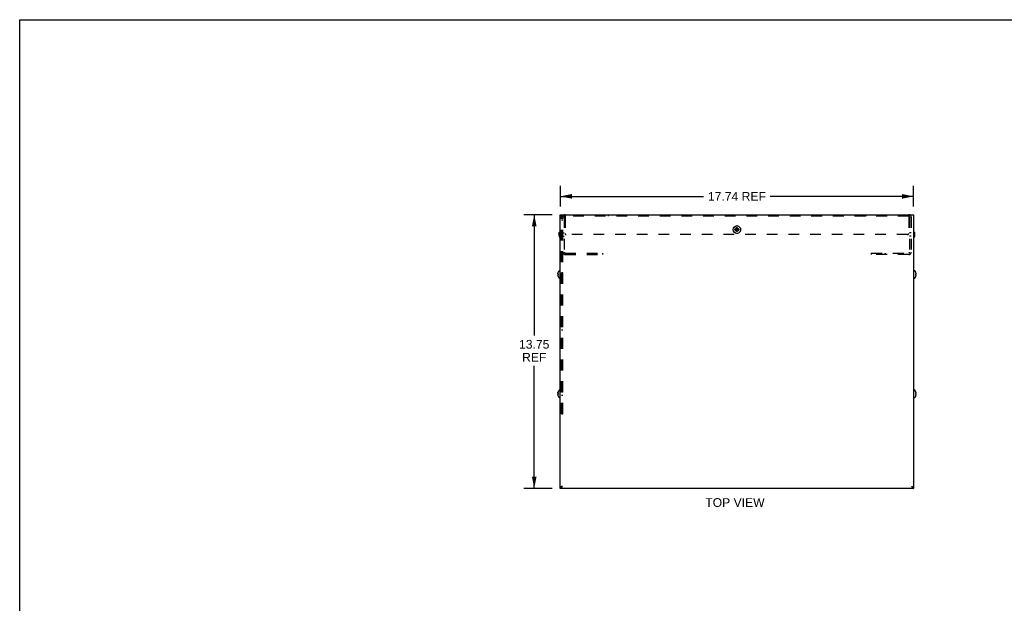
# Model space of a CAD drawing. Header units: inches. Extents: x 0 to 98.9, y 0 to 64.
# Tile 3 of 6: x 0 to 49.5, y 34.7 to 64. Entities that reach past the tile are written whole.
import ezdxf

# ---------------------------------------------------------------- set-up
doc = ezdxf.new("R2010")
doc.units = ezdxf.units.IN
doc.header["$LTSCALE"] = 5.44
doc.header["$MEASUREMENT"] = 0
doc.linetypes.add('HIDDEN', pattern=[0.2, 0.1, -0.1])
doc.layers.get('0').update_dxf_attribs({"linetype": 'CONTINUOUS'})
doc.layers.add('DEFAULT_2', color=8, linetype='HIDDEN')
doc.layers.add('DIMENSIONS', color=7, linetype='CONTINUOUS')
doc.styles.get("Standard").update_dxf_attribs({"font": 'arial.ttf'})
doc.dimstyles.new('DIMSTYLE_1', dxfattribs={"dimtxt": 0.436364, "dimasz": 0.581818, "dimexe": 0.09, "dimexo": 0.07, "dimgap": 0.0375, "dimtad": 0, "dimtih": 1, "dimtoh": 1, "dimzin": 4, "dimdsep": 46, "dimtxsty": 'Standard', "dimblk": '_FILLED', "dimblk1": '_FILLED', "dimblk2": '_FILLED', "dimcen": 0.09, "dimadec": 3, "dimazin": 1, "dimtfac": 1, "dimtdec": 3, "dimtofl": 0, "dimtmove": 0, "dimatfit": 3, "dimldrblk": '_FILLED', "dimfxl": 0, "dimtolj": 1, "dimtzin": 4, "dimarcsym": 0})
doc.dimstyles.get("Standard").update_dxf_attribs({"dimtxt": 0.494545, "dimasz": 0.581818, "dimexe": 0.09, "dimexo": 0.07, "dimgap": 0.09, "dimtad": 0, "dimtih": 1, "dimtoh": 1, "dimdec": 3, "dimzin": 4, "dimdsep": 46, "dimtxsty": 'Standard', "dimblk": '_FILLED', "dimblk1": '_FILLED', "dimblk2": '_FILLED', "dimcen": 0.09, "dimadec": 3, "dimazin": 1, "dimtp": 0.001, "dimtm": 0.001, "dimtfac": 1, "dimtdec": 3, "dimtofl": 0, "dimtmove": 0, "dimatfit": 3, "dimldrblk": '_FILLED', "dimfxl": 0, "dimtolj": 1, "dimtzin": 4, "dimarcsym": 0})

# ---------------------------------------------------------------- blocks, each defined once
blk = doc.blocks.new('_FILLED')
at = {"color": 0, "linetype": 'ByBlock'}
blk.add_solid([(0, 0), (-1, 0.2), (-1, -0.2)], dxfattribs=at)
blk = doc.blocks.new('*D17')
at = {"layer": 'DIMENSIONS', "color": 2, "linetype": 'Continuous'}
for p, q in [((27.155, 54.61), (27.155, 55.647)), ((44.895, 54.61), (44.895, 55.647)), ((27.155, 55.124), (34.352, 55.124)), ((44.895, 55.124), (37.698, 55.124))]:
    blk.add_line(p, q, dxfattribs=at)
at = {"layer": 'DIMENSIONS', "color": 2, "linetype": 'Continuous', "xscale": 0.5818181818, "yscale": 0.5818181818, "zscale": 0.5818181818, "rotation": 180}
blk.add_blockref('_FILLED', (27.155, 55.124), dxfattribs=at)
at = {"layer": 'DIMENSIONS', "color": 2, "linetype": 'Continuous', "xscale": 0.5818181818, "yscale": 0.5818181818, "zscale": 0.5818181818}
blk.add_blockref('_FILLED', (44.895, 55.124), dxfattribs=at)
at = {"layer": 'DIMENSIONS', "color": 2, "linetype": 'Continuous', "insert": (36.025, 55.342), "char_height": 0.4364, "width": 2.91017, "attachment_point": 2, "line_spacing_factor": 0.9}
blk.add_mtext('17.74 REF', dxfattribs=at)
blk = doc.blocks.new('*D18')
at = {"layer": 'DIMENSIONS', "color": 2, "linetype": 'Continuous'}
for p, q in [((26.748, 54.203), (25.32, 54.203)), ((25.843, 54.203), (25.843, 48.129)), ((25.843, 40.453), (25.843, 46.602)), ((26.748, 40.453), (25.32, 40.453))]:
    blk.add_line(p, q, dxfattribs=at)
at = {"layer": 'DIMENSIONS', "color": 2, "linetype": 'Continuous', "xscale": 0.5818181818, "yscale": 0.5818181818, "zscale": 0.5818181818}
for p, rotation in [((25.843, 54.203), 90), ((25.843, 40.453), 270)]:
    blk.add_blockref('_FILLED', p, dxfattribs=dict(at, rotation=rotation))
at = {"layer": 'DIMENSIONS', "color": 2, "linetype": 'Continuous', "insert": (25.843, 47.911), "char_height": 0.4364, "width": 1.52484, "attachment_point": 2, "line_spacing_factor": 0.9}
blk.add_mtext('13.75\\PREF', dxfattribs=at)

msp = doc.modelspace()

# ---------------------------------------------------------------- linework, layer by layer
at = {"color": 7, "linetype": 'Continuous'}
for p, q in [((0, 0), (0, 64)), ((0, 64), (98.9091, 64)), ((27.1548, 40.4528), (27.1548, 54.2028)), ((27.1548, 54.2028), (44.8948, 54.2028)), ((44.8948, 54.2028), (44.8948, 40.4528)), ((35.9255, 53.4682), (35.9265, 53.4683)), ((35.9255, 53.4373), (36.124, 53.4682)), ((35.9255, 53.4682), (36.124, 53.4373)), ((35.9265, 53.4373), (35.9255, 53.4373)), ((35.9265, 53.4683), (35.9563, 53.4683)), ((35.9563, 53.4373), (35.9265, 53.4373)), ((35.9563, 53.4683), (35.9899, 53.4877)), ((35.9563, 53.4373), (36.0933, 53.4683)), ((35.9563, 53.4683), (36.0933, 53.4373)), ((35.9899, 53.4179), (35.9563, 53.4373)), ((35.9899, 53.4877), (36.0093, 53.5213)), ((35.9899, 53.4179), (36.0597, 53.4877)), ((36.0597, 53.4179), (35.9899, 53.4877)), ((36.0093, 53.3843), (35.9899, 53.4179)), ((36.0093, 53.3535), (36.0402, 53.552)), ((36.0093, 53.5511), (36.0093, 53.552)), ((36.0402, 53.3535), (36.0093, 53.552)), ((36.0093, 53.5213), (36.0093, 53.5511)), ((36.0093, 53.3843), (36.0403, 53.5213)), ((36.0403, 53.3843), (36.0093, 53.5213)), ((36.0402, 53.552), (36.0403, 53.5511)), ((36.0403, 53.5511), (36.0403, 53.5213)), ((36.0403, 53.5213), (36.0597, 53.4877)), ((36.0597, 53.4179), (36.0403, 53.3843)), ((36.0597, 53.4877), (36.0933, 53.4683)), ((36.0933, 53.4373), (36.0597, 53.4179)), ((36.0933, 53.4683), (36.1231, 53.4683)), ((36.1231, 53.4373), (36.0933, 53.4373)), ((36.1231, 53.4683), (36.124, 53.4682)), ((36.124, 53.4373), (36.1231, 53.4373)), ((27.0868, 53.2416), (27.0865, 53.2374)), ((27.0865, 53.2378), (27.0865, 53.238)), ((27.0867, 53.1699), (27.0865, 53.1676)), ((27.0865, 53.1678), (27.0865, 53.1682)), ((27.0904, 53.2672), (27.0914, 53.2714)), ((27.0904, 53.1853), (27.0914, 53.1879)), ((27.0914, 53.2177), (27.0956, 53.2175)), ((27.0914, 53.1879), (27.0956, 53.188)), ((27.1014, 53.1879), (27.0914, 53.1879)), ((27.1014, 53.1867), (27.0914, 53.1867)), ((27.0956, 53.1865), (27.0914, 53.1867)), ((27.0956, 53.2175), (27.1014, 53.2174)), ((27.0956, 53.188), (27.1014, 53.1882)), ((27.1014, 53.1864), (27.0956, 53.1865)), ((27.0993, 53.2958), (27.1014, 53.3012)), ((27.1018, 53.3019), (27.1014, 53.3009)), ((27.1014, 53.3012), (27.1017, 53.3019)), ((27.1014, 53.3009), (27.1014, 53.3012)), ((27.1014, 53.2174), (27.1018, 53.2174)), ((27.1015, 53.2088), (27.1014, 53.2045)), ((27.1014, 53.2019), (27.1014, 53.2063)), ((27.1014, 53.1864), (27.1014, 53.1882)), ((27.1014, 53.1882), (27.1017, 53.1882)), ((27.1014, 53.1879), (27.1018, 53.1879)), ((27.1014, 53.1867), (27.1018, 53.1867)), ((27.1018, 53.1864), (27.1014, 53.1864)), ((27.1014, 53.1044), (27.1018, 53.1034)), ((27.1016, 53.3021), (27.1018, 53.3019)), ((27.1016, 53.1035), (27.1017, 53.1036)), ((27.1017, 53.2166), (27.1017, 53.2174)), ((27.1017, 53.189), (27.1018, 53.1864)), ((36.0093, 53.3545), (36.0093, 53.3843)), ((36.0093, 53.3535), (36.0093, 53.3545)), ((36.0403, 53.3545), (36.0402, 53.3535)), ((36.0403, 53.3843), (36.0403, 53.3545)), ((44.9477, 53.302), (44.9481, 53.3023)), ((44.9481, 53.3011), (44.9477, 53.302)), ((44.9477, 53.2182), (44.9481, 53.2183)), ((44.9481, 53.1873), (44.9477, 53.1873)), ((44.9477, 53.1035), (44.9481, 53.1045)), ((44.9481, 53.1033), (44.9477, 53.1035)), ((44.9481, 53.2183), (44.9582, 53.2183)), ((44.9582, 53.1873), (44.9481, 53.1873)), ((44.9582, 53.1343), (44.9591, 53.1385)), ((44.9628, 53.1637), (44.9631, 53.1679)), ((27.0268, 51.2416), (27.0265, 51.2374)), ((27.0265, 51.2378), (27.0265, 51.238)), ((27.0267, 51.1699), (27.0265, 51.1676)), ((27.0265, 51.1678), (27.0265, 51.1682)), ((27.0304, 51.2672), (27.0314, 51.2714)), ((27.0304, 51.1853), (27.0314, 51.1879)), ((27.0314, 51.2177), (27.0356, 51.2175)), ((27.0314, 51.1879), (27.0356, 51.188)), ((27.0414, 51.1879), (27.0314, 51.1879)), ((27.0414, 51.1867), (27.0314, 51.1867)), ((27.0356, 51.1865), (27.0314, 51.1867)), ((27.0356, 51.2175), (27.0414, 51.2174)), ((27.0356, 51.188), (27.0414, 51.1882)), ((27.0414, 51.1864), (27.0356, 51.1865)), ((27.0393, 51.2958), (27.0414, 51.3012)), ((27.0418, 51.3019), (27.0414, 51.3009)), ((27.0414, 51.3012), (27.0417, 51.3019)), ((27.0414, 51.3009), (27.0414, 51.3012)), ((27.0414, 51.2174), (27.0418, 51.2174)), ((27.0415, 51.2088), (27.0414, 51.2045)), ((27.0414, 51.2019), (27.0414, 51.2063)), ((27.0414, 51.1864), (27.0414, 51.1882)), ((27.0414, 51.1882), (27.0417, 51.1882)), ((27.0414, 51.1879), (27.0418, 51.1879)), ((27.0414, 51.1867), (27.0418, 51.1867)), ((27.0418, 51.1864), (27.0414, 51.1864)), ((27.0414, 51.1044), (27.0418, 51.1034)), ((27.0416, 51.3021), (27.0418, 51.3019)), ((27.0416, 51.1035), (27.0417, 51.1036)), ((27.0417, 51.2166), (27.0417, 51.2174)), ((27.0417, 51.189), (27.0418, 51.1864)), ((27.1548, 51.3893), (27.1082, 51.3893)), ((27.1548, 51.0163), (27.1082, 51.0163)), ((44.8948, 51.3893), (44.9413, 51.3893)), ((44.8948, 51.0163), (44.9413, 51.0163)), ((45.0077, 51.302), (45.0081, 51.3023)), ((45.0081, 51.3011), (45.0077, 51.302)), ((45.0077, 51.2182), (45.0081, 51.2183)), ((45.0081, 51.1873), (45.0077, 51.1873)), ((45.0077, 51.1035), (45.0078, 51.1038)), ((45.0081, 51.1033), (45.0077, 51.1035)), ((45.0078, 51.1038), (45.0081, 51.1045)), ((45.0081, 51.2183), (45.0182, 51.2183)), ((45.0182, 51.1873), (45.0081, 51.1873)), ((45.0182, 51.1343), (45.0191, 51.1385)), ((45.0228, 51.1637), (45.0231, 51.1679)), ((27.0268, 45.2416), (27.0265, 45.2374)), ((27.0265, 45.2378), (27.0265, 45.238)), ((27.0267, 45.1699), (27.0265, 45.1676)), ((27.0265, 45.1678), (27.0265, 45.1682)), ((27.0304, 45.2672), (27.0314, 45.2714)), ((27.0304, 45.1853), (27.0314, 45.1879)), ((27.0314, 45.2177), (27.0356, 45.2175)), ((27.0314, 45.1879), (27.0356, 45.188)), ((27.0414, 45.1879), (27.0314, 45.1879)), ((27.0356, 45.1865), (27.0314, 45.1867)), ((27.0414, 45.1867), (27.0314, 45.1867)), ((27.0356, 45.2175), (27.0414, 45.2174)), ((27.0356, 45.188), (27.0414, 45.1882)), ((27.0414, 45.1864), (27.0356, 45.1865)), ((27.0393, 45.2958), (27.0414, 45.3012)), ((27.0418, 45.3019), (27.0414, 45.3009)), ((27.0414, 45.3012), (27.0417, 45.3019)), ((27.0414, 45.3009), (27.0414, 45.3012)), ((27.0414, 45.2174), (27.0418, 45.2174)), ((27.0415, 45.2088), (27.0414, 45.2045)), ((27.0414, 45.2063), (27.0414, 45.2019)), ((27.0414, 45.1864), (27.0414, 45.1882)), ((27.0414, 45.1882), (27.0417, 45.1882)), ((27.0414, 45.1879), (27.0418, 45.1879)), ((27.0414, 45.1867), (27.0418, 45.1867)), ((27.0418, 45.1864), (27.0414, 45.1864)), ((27.0414, 45.1044), (27.0418, 45.1034)), ((27.0416, 45.3021), (27.0418, 45.3019)), ((27.0416, 45.1035), (27.0417, 45.1036)), ((27.0417, 45.2166), (27.0417, 45.2174)), ((27.0417, 45.189), (27.0418, 45.1864)), ((27.1548, 45.3893), (27.1082, 45.3893)), ((27.1548, 45.0163), (27.1082, 45.0163)), ((44.8948, 45.3893), (44.9413, 45.3893)), ((44.8948, 45.0163), (44.9413, 45.0163)), ((45.0077, 45.302), (45.0081, 45.3023)), ((45.0081, 45.3011), (45.0077, 45.302)), ((45.0077, 45.2182), (45.0081, 45.2183)), ((45.0081, 45.1873), (45.0077, 45.1873)), ((45.0077, 45.1035), (45.0079, 45.104)), ((45.0081, 45.1033), (45.0077, 45.1035)), ((45.0079, 45.104), (45.0081, 45.1045)), ((45.0081, 45.2183), (45.0182, 45.2183)), ((45.0182, 45.1873), (45.0081, 45.1873)), ((45.0182, 45.1343), (45.0191, 45.1385)), ((45.0228, 45.1637), (45.0231, 45.1679)), ((44.8948, 40.4528), (27.1548, 40.4528)), ((27.2185, 40.4981), (27.2058, 40.4827)), ((44.831, 40.4981), (44.8438, 40.4827))]:
    msp.add_line(p, q, dxfattribs=at)
at = {"color": 3, "linetype": 'Continuous'}
for p, q in [((27.1718, 40.5142), (27.1548, 40.5128)), ((27.2228, 40.5338), (27.2058, 40.5251)), ((44.8268, 40.5338), (44.8438, 40.5251)), ((44.8778, 40.5142), (44.8948, 40.5128))]:
    msp.add_line(p, q, dxfattribs=at)
at = {"color": 7, "linetype": 'Continuous'}
for points in [[(35.9253, 53.4528), (35.9253, 53.4554), (35.9253, 53.458), (35.9253, 53.4605), (35.9254, 53.4631), (35.9254, 53.4657), (35.9255, 53.4682)], [(35.9255, 53.4373), (35.9254, 53.4399), (35.9254, 53.4424), (35.9253, 53.445), (35.9253, 53.4476), (35.9253, 53.4502), (35.9253, 53.4528)], [(36.0093, 53.552), (36.0145, 53.5522), (36.0196, 53.5523), (36.0248, 53.5523), (36.03, 53.5523), (36.0351, 53.5522), (36.0402, 53.552)], [(36.124, 53.4682), (36.1241, 53.4657), (36.1242, 53.4631), (36.1242, 53.4605), (36.1243, 53.458), (36.1243, 53.4554), (36.1243, 53.4528)], [(36.1243, 53.4528), (36.1243, 53.4502), (36.1243, 53.4476), (36.1242, 53.445), (36.1242, 53.4424), (36.1241, 53.4399), (36.124, 53.4373)], [(27.0865, 53.238), (27.0868, 53.2422), (27.0871, 53.2463), (27.0876, 53.2505), (27.0882, 53.2547), (27.0888, 53.2589), (27.0896, 53.2631), (27.0904, 53.2672)], [(27.0865, 53.2374), (27.0867, 53.235), (27.0871, 53.2326), (27.0876, 53.2302), (27.0881, 53.2278), (27.0887, 53.2254), (27.0895, 53.2228), (27.0904, 53.2203), (27.0914, 53.2177)], [(27.0865, 53.1682), (27.0867, 53.1705), (27.0871, 53.1729), (27.0876, 53.1753), (27.0881, 53.1777), (27.0887, 53.1802), (27.0895, 53.1827), (27.0904, 53.1853)], [(27.0865, 53.1676), (27.0868, 53.1634), (27.0871, 53.1592), (27.0876, 53.155), (27.0882, 53.1509), (27.0888, 53.1467), (27.0896, 53.1425), (27.0904, 53.1383), (27.0914, 53.1341)], [(27.0914, 53.1867), (27.0904, 53.1841), (27.0895, 53.1816), (27.0887, 53.1792), (27.0881, 53.1768), (27.0876, 53.1745), (27.0871, 53.1722), (27.0867, 53.1699)], [(27.0914, 53.2711), (27.0904, 53.2669), (27.0896, 53.2627), (27.0888, 53.2585), (27.0882, 53.2542), (27.0876, 53.25), (27.0871, 53.2458), (27.0868, 53.2416)], [(27.1014, 53.3009), (27.0993, 53.2955), (27.0974, 53.2903), (27.0956, 53.2852), (27.0941, 53.2803), (27.0926, 53.2756), (27.0914, 53.2711)], [(27.0914, 53.2714), (27.0926, 53.2759), (27.0941, 53.2806), (27.0956, 53.2855), (27.0974, 53.2906), (27.0993, 53.2958)], [(27.0914, 53.1341), (27.0926, 53.1296), (27.0941, 53.1249), (27.0956, 53.1201), (27.0974, 53.115), (27.0993, 53.1098), (27.1014, 53.1044)], [(27.1014, 53.3023), (27.1014, 53.3023), (27.1015, 53.3022), (27.1016, 53.3021)], [(27.1014, 53.2019), (27.1014, 53.1993), (27.1015, 53.1967), (27.1015, 53.1941), (27.1016, 53.1916), (27.1017, 53.189)], [(27.1014, 53.1033), (27.1014, 53.1033), (27.1015, 53.1034), (27.1016, 53.1035)], [(27.1018, 53.1034), (27.1016, 53.1033), (27.1015, 53.1033), (27.1014, 53.1033)], [(27.1018, 53.2174), (27.1017, 53.2148), (27.1016, 53.2122), (27.1015, 53.2097), (27.1015, 53.2071)], [(27.1015, 53.2088), (27.1015, 53.2114), (27.1016, 53.214), (27.1017, 53.2166)], [(36.0402, 53.3535), (36.0351, 53.3534), (36.03, 53.3533), (36.0248, 53.3533), (36.0196, 53.3533), (36.0145, 53.3534), (36.0093, 53.3535)], [(44.9481, 53.2028), (44.9481, 53.2054), (44.9481, 53.208), (44.948, 53.2105), (44.948, 53.2131), (44.9479, 53.2157), (44.9477, 53.2182)], [(44.9477, 53.1873), (44.9479, 53.1899), (44.948, 53.1924), (44.948, 53.195), (44.9481, 53.1976), (44.9481, 53.2002), (44.9481, 53.2028)], [(44.9631, 53.2377), (44.9628, 53.2419), (44.9624, 53.2461), (44.962, 53.2503), (44.9614, 53.2545), (44.9607, 53.2587), (44.96, 53.2629), (44.9591, 53.2671), (44.9582, 53.2713)], [(44.9582, 53.2183), (44.9592, 53.2209), (44.9601, 53.2234), (44.9608, 53.2259), (44.9615, 53.2283), (44.962, 53.2307), (44.9625, 53.233), (44.9628, 53.2354), (44.9631, 53.2377)], [(44.9631, 53.1679), (44.9628, 53.1702), (44.9625, 53.1725), (44.962, 53.1749), (44.9615, 53.1773), (44.9608, 53.1797), (44.9601, 53.1822), (44.9592, 53.1847), (44.9582, 53.1873)], [(44.9591, 53.1385), (44.96, 53.1427), (44.9607, 53.1469), (44.9614, 53.1511), (44.962, 53.1553), (44.9624, 53.1595), (44.9628, 53.1637)], [(27.0265, 51.238), (27.0268, 51.2422), (27.0271, 51.2463), (27.0276, 51.2505), (27.0282, 51.2547), (27.0288, 51.2589), (27.0296, 51.2631), (27.0304, 51.2672)], [(27.0265, 51.2374), (27.0267, 51.235), (27.0271, 51.2326), (27.0276, 51.2302), (27.0281, 51.2278), (27.0287, 51.2254), (27.0295, 51.2228), (27.0304, 51.2203), (27.0314, 51.2177)], [(27.0265, 51.1682), (27.0267, 51.1705), (27.0271, 51.1729), (27.0276, 51.1753), (27.0281, 51.1777), (27.0287, 51.1802), (27.0295, 51.1827), (27.0304, 51.1853)], [(27.0265, 51.1676), (27.0268, 51.1634), (27.0271, 51.1592), (27.0276, 51.155), (27.0282, 51.1509), (27.0288, 51.1467), (27.0296, 51.1425), (27.0304, 51.1383), (27.0314, 51.1341)], [(27.0314, 51.1867), (27.0304, 51.1841), (27.0295, 51.1816), (27.0287, 51.1792), (27.0281, 51.1768), (27.0276, 51.1745), (27.0271, 51.1722), (27.0267, 51.1699)], [(27.0314, 51.2711), (27.0304, 51.2669), (27.0296, 51.2627), (27.0288, 51.2585), (27.0282, 51.2542), (27.0276, 51.25), (27.0271, 51.2458), (27.0268, 51.2416)], [(27.0414, 51.3009), (27.0393, 51.2955), (27.0374, 51.2903), (27.0356, 51.2852), (27.0341, 51.2803), (27.0326, 51.2756), (27.0314, 51.2711)], [(27.0314, 51.2714), (27.0326, 51.2759), (27.0341, 51.2806), (27.0356, 51.2855), (27.0374, 51.2906), (27.0393, 51.2958)], [(27.0314, 51.1341), (27.0326, 51.1296), (27.0341, 51.1249), (27.0356, 51.1201), (27.0374, 51.115), (27.0393, 51.1098), (27.0414, 51.1044)], [(27.0414, 51.3023), (27.0414, 51.3023), (27.0415, 51.3022), (27.0416, 51.3021)], [(27.0414, 51.2019), (27.0414, 51.1993), (27.0415, 51.1967), (27.0415, 51.1941), (27.0416, 51.1916), (27.0417, 51.189)], [(27.0414, 51.1033), (27.0414, 51.1033), (27.0415, 51.1034), (27.0416, 51.1035)], [(27.0418, 51.1034), (27.0416, 51.1033), (27.0415, 51.1033), (27.0414, 51.1033)], [(27.0418, 51.2174), (27.0417, 51.2148), (27.0416, 51.2122), (27.0415, 51.2097), (27.0415, 51.2071)], [(27.0415, 51.2088), (27.0415, 51.2114), (27.0416, 51.214), (27.0417, 51.2166)], [(45.0081, 51.2028), (45.0081, 51.2054), (45.0081, 51.208), (45.008, 51.2105), (45.008, 51.2131), (45.0079, 51.2157), (45.0077, 51.2182)], [(45.0077, 51.1873), (45.0079, 51.1899), (45.008, 51.1924), (45.008, 51.195), (45.0081, 51.1976), (45.0081, 51.2002), (45.0081, 51.2028)], [(45.0231, 51.2377), (45.0228, 51.2419), (45.0224, 51.2461), (45.022, 51.2503), (45.0214, 51.2545), (45.0207, 51.2587), (45.02, 51.2629), (45.0191, 51.2671), (45.0182, 51.2713)], [(45.0182, 51.2183), (45.0192, 51.2209), (45.0201, 51.2234), (45.0208, 51.2259), (45.0215, 51.2283), (45.022, 51.2307), (45.0225, 51.233), (45.0228, 51.2354), (45.0231, 51.2377)], [(45.0231, 51.1679), (45.0228, 51.1702), (45.0225, 51.1725), (45.022, 51.1749), (45.0215, 51.1773), (45.0208, 51.1797), (45.0201, 51.1822), (45.0192, 51.1847), (45.0182, 51.1873)], [(45.0191, 51.1385), (45.02, 51.1427), (45.0207, 51.1469), (45.0214, 51.1511), (45.022, 51.1553), (45.0224, 51.1595), (45.0228, 51.1637)], [(27.0265, 45.238), (27.0268, 45.2422), (27.0271, 45.2463), (27.0276, 45.2505), (27.0282, 45.2547), (27.0288, 45.2589), (27.0296, 45.2631), (27.0304, 45.2672)], [(27.0265, 45.2374), (27.0267, 45.235), (27.0271, 45.2326), (27.0276, 45.2302), (27.0281, 45.2278), (27.0287, 45.2254), (27.0295, 45.2228), (27.0304, 45.2203), (27.0314, 45.2177)], [(27.0265, 45.1682), (27.0267, 45.1705), (27.0271, 45.1729), (27.0276, 45.1753), (27.0281, 45.1777), (27.0287, 45.1802), (27.0295, 45.1827), (27.0304, 45.1853)], [(27.0265, 45.1676), (27.0268, 45.1634), (27.0271, 45.1592), (27.0276, 45.155), (27.0282, 45.1509), (27.0288, 45.1467), (27.0296, 45.1425), (27.0304, 45.1383), (27.0314, 45.1341)], [(27.0314, 45.1867), (27.0304, 45.1841), (27.0295, 45.1816), (27.0287, 45.1792), (27.0281, 45.1768), (27.0276, 45.1745), (27.0271, 45.1722), (27.0267, 45.1699)], [(27.0314, 45.2711), (27.0304, 45.2669), (27.0296, 45.2627), (27.0288, 45.2585), (27.0282, 45.2542), (27.0276, 45.25), (27.0271, 45.2458), (27.0268, 45.2416)], [(27.0414, 45.3009), (27.0393, 45.2955), (27.0374, 45.2903), (27.0356, 45.2852), (27.0341, 45.2803), (27.0326, 45.2756), (27.0314, 45.2711)], [(27.0314, 45.2714), (27.0326, 45.2759), (27.0341, 45.2806), (27.0356, 45.2855), (27.0374, 45.2906), (27.0393, 45.2958)], [(27.0314, 45.1341), (27.0326, 45.1296), (27.0341, 45.1249), (27.0356, 45.1201), (27.0374, 45.115), (27.0393, 45.1098), (27.0414, 45.1044)], [(27.0414, 45.3023), (27.0414, 45.3023), (27.0415, 45.3022), (27.0416, 45.3021)], [(27.0414, 45.2019), (27.0414, 45.1993), (27.0415, 45.1967), (27.0415, 45.1941), (27.0416, 45.1916), (27.0417, 45.189)], [(27.0414, 45.1033), (27.0414, 45.1033), (27.0415, 45.1034), (27.0416, 45.1035)], [(27.0418, 45.1034), (27.0416, 45.1033), (27.0415, 45.1033), (27.0414, 45.1033)], [(27.0418, 45.2174), (27.0417, 45.2148), (27.0416, 45.2122), (27.0415, 45.2097), (27.0415, 45.2071)], [(27.0415, 45.2088), (27.0415, 45.2114), (27.0416, 45.214), (27.0417, 45.2166)], [(45.0081, 45.2028), (45.0081, 45.2054), (45.0081, 45.208), (45.008, 45.2105), (45.008, 45.2131), (45.0079, 45.2157), (45.0077, 45.2182)], [(45.0077, 45.1873), (45.0079, 45.1899), (45.008, 45.1924), (45.008, 45.195), (45.0081, 45.1976), (45.0081, 45.2002), (45.0081, 45.2028)], [(45.0231, 45.2377), (45.0228, 45.2419), (45.0224, 45.2461), (45.022, 45.2503), (45.0214, 45.2545), (45.0207, 45.2587), (45.02, 45.2629), (45.0191, 45.2671), (45.0182, 45.2713)], [(45.0182, 45.2183), (45.0192, 45.2209), (45.0201, 45.2234), (45.0208, 45.2259), (45.0215, 45.2283), (45.022, 45.2307), (45.0225, 45.233), (45.0228, 45.2354), (45.0231, 45.2377)], [(45.0231, 45.1679), (45.0228, 45.1702), (45.0225, 45.1725), (45.022, 45.1749), (45.0215, 45.1773), (45.0208, 45.1797), (45.0201, 45.1822), (45.0192, 45.1847), (45.0182, 45.1873)], [(45.0191, 45.1385), (45.02, 45.1427), (45.0207, 45.1469), (45.0214, 45.1511), (45.022, 45.1553), (45.0224, 45.1595), (45.0228, 45.1637)], [(27.2568, 40.5548), (27.2369, 40.5495), (27.2177, 40.5443), (27.2001, 40.539)], [(27.2568, 40.5548), (27.244, 40.5349), (27.2313, 40.5157), (27.2185, 40.4981)], [(44.7928, 40.5548), (44.8127, 40.5495), (44.8318, 40.5443), (44.8495, 40.539)], [(44.7928, 40.5548), (44.8055, 40.5349), (44.8183, 40.5157), (44.831, 40.4981)], [(27.2001, 40.539), (27.1847, 40.5338), (27.172, 40.5285), (27.1625, 40.5233), (27.1567, 40.518), (27.1548, 40.5128)], [(27.2058, 40.4827), (27.193, 40.47), (27.1803, 40.4605), (27.1675, 40.4547), (27.1548, 40.4528)], [(44.8438, 40.4827), (44.8565, 40.47), (44.8693, 40.4605), (44.882, 40.4547), (44.8948, 40.4528)], [(44.8495, 40.539), (44.8649, 40.5338), (44.8776, 40.5285), (44.887, 40.5233), (44.8928, 40.518), (44.8948, 40.5128)]]:
    msp.add_lwpolyline(points, dxfattribs=at)
at = {"color": 3, "linetype": 'Continuous'}
for points in [[(27.2568, 40.5548), (27.2459, 40.5478), (27.2358, 40.5408), (27.2271, 40.5338), (27.2204, 40.5268), (27.2162, 40.5198), (27.2148, 40.5128)], [(27.2568, 40.5548), (27.2398, 40.5439), (27.2228, 40.5338)], [(44.7928, 40.5548), (44.8098, 40.5439), (44.8268, 40.5338)], [(44.7928, 40.5548), (44.8037, 40.5478), (44.8138, 40.5408), (44.8225, 40.5338), (44.8292, 40.5268), (44.8333, 40.5198), (44.8348, 40.5128)], [(27.2058, 40.5251), (27.1888, 40.5184), (27.1718, 40.5142)], [(44.8438, 40.5251), (44.8608, 40.5184), (44.8778, 40.5142)]]:
    msp.add_lwpolyline(points, dxfattribs=at)
at = {"color": 7, "linetype": 'Continuous'}
msp.add_circle((36.0248, 53.4528), 0.1865, dxfattribs=at)
for centre, radius, start, end in [((36.0248, 53.5313), 0.109, 78.39903, 101.60097), ((27.3436, 53.2028), 0.2618, 136.4862, 157.66356), ((27.3436, 53.2028), 0.2618, 202.33644, 223.5138), ((36.0248, 53.3743), 0.109, 258.39903, 281.60097), ((44.706, 53.2028), 0.2618, 22.33569, 43.5138), ((44.706, 53.2028), 0.2618, 316.4862, 337.66431), ((44.706, 53.2028), 0.2614, 15.19411, 22.08938), ((44.706, 53.2028), 0.2614, 337.91062, 344.80589), ((27.2836, 51.2028), 0.2618, 136.4862, 157.66356), ((27.2836, 51.2028), 0.2618, 202.33644, 223.5138), ((27.1082, 51.3693), 0.02, 90, 136.4862), ((27.1082, 51.0363), 0.02, 223.5138, 270), ((44.9413, 51.3693), 0.02, 43.5138, 90), ((44.9413, 51.0363), 0.02, 270, 316.4862), ((44.766, 51.2028), 0.2618, 22.33569, 43.5138), ((44.766, 51.2028), 0.2618, 316.4862, 337.66431), ((44.766, 51.2028), 0.2614, 15.19411, 22.08938), ((44.766, 51.2028), 0.2614, 337.91062, 344.80589), ((27.2836, 45.2028), 0.2618, 136.4862, 157.66356), ((27.2836, 45.2028), 0.2618, 202.33644, 223.5138), ((27.1082, 45.3693), 0.02, 90, 136.4862), ((27.1082, 45.0363), 0.02, 223.5138, 270), ((44.9413, 45.3693), 0.02, 43.5138, 90), ((44.9413, 45.0363), 0.02, 270, 316.4862), ((44.766, 45.2028), 0.2618, 22.33569, 43.5138), ((44.766, 45.2028), 0.2618, 316.4862, 337.66431), ((44.766, 45.2028), 0.2614, 15.19411, 22.08938), ((44.766, 45.2028), 0.2614, 337.91062, 344.80589)]:
    msp.add_arc(centre, radius, start, end, dxfattribs=at)
at = {"layer": 'DEFAULT_2', "color": 8, "linetype": 'HIDDEN'}
for p, q in [((27.2148, 44.2028), (27.2148, 54.2028)), ((27.2748, 54.109), (27.2148, 54.109)), ((27.2748, 53.9215), (27.2148, 53.9215)), ((27.2748, 44.2028), (27.2748, 54.2028)), ((27.3498, 54.0858), (27.3498, 52.3198)), ((27.3915, 54.0966), (27.3915, 54.0858)), ((27.3915, 54.0858), (27.3915, 53.2658)), ((27.3918, 54.1278), (27.3918, 54.2028)), ((44.6578, 54.1278), (27.3918, 54.1278)), ((29.556, 54.2028), (29.556, 54.1278)), ((29.9935, 54.2028), (29.9935, 54.1278)), ((42.056, 54.2028), (42.056, 54.1278)), ((42.4935, 54.2028), (42.4935, 54.1278)), ((44.6578, 54.2028), (44.6578, 54.2005)), ((44.6578, 54.1278), (44.6578, 54.2028)), ((44.6578, 54.2005), (44.6579, 54.1831)), ((44.6578, 54.1278), (44.6578, 54.1263)), ((44.6578, 54.1263), (44.6579, 54.1155)), ((44.6579, 54.1155), (44.6581, 54.0858)), ((44.6581, 54.0858), (44.6581, 53.2658)), ((44.6998, 54.0858), (44.6998, 52.3198)), ((44.7748, 54.0858), (44.7748, 52.3198)), ((27.2148, 53.3903), (27.2748, 53.3903)), ((27.2148, 53.0153), (27.2748, 53.0153)), ((27.2748, 53.2858), (27.3498, 53.2858)), ((27.2748, 53.1198), (27.3498, 53.1198)), ((44.5951, 53.2028), (27.4545, 53.2028)), ((44.7748, 53.2858), (44.6998, 53.2858)), ((44.7748, 53.1198), (44.6998, 53.1198)), ((27.3918, 52.2778), (29.2748, 52.2778)), ((27.3918, 52.2028), (29.2748, 52.2028)), ((28.556, 52.2028), (28.556, 52.2778)), ((28.9935, 52.2028), (28.9935, 52.2778)), ((29.2748, 52.2778), (29.2748, 52.2028)), ((42.7748, 52.2778), (44.6578, 52.2778)), ((42.7748, 52.2778), (42.7748, 52.2028)), ((44.6578, 52.2028), (42.7748, 52.2028)), ((43.056, 52.2028), (43.056, 52.2778)), ((43.4935, 52.2028), (43.4935, 52.2778)), ((27.2748, 51.2858), (27.2148, 51.2858)), ((27.2748, 51.1198), (27.2148, 51.1198)), ((27.2748, 48.5843), (27.2148, 48.5843)), ((27.2748, 48.3968), (27.2148, 48.3968)), ((27.2748, 45.2858), (27.2148, 45.2858)), ((27.2748, 45.1198), (27.2148, 45.1198)), ((27.2748, 44.484), (27.2148, 44.484)), ((27.2748, 44.2965), (27.2148, 44.2965)), ((27.2148, 44.2028), (27.2748, 44.2028))]:
    msp.add_line(p, q, dxfattribs=at)
for points in [[(27.3918, 54.2028), (27.3917, 54.2005), (27.3917, 54.1939), (27.3915, 54.0858)], [(27.3918, 54.1278), (27.3917, 54.1263), (27.3917, 54.1221), (27.3916, 54.1068)], [(44.6579, 54.1831), (44.658, 54.1086), (44.6581, 54.0858)]]:
    msp.add_lwpolyline(points, dxfattribs=at)
msp.add_circle((36.0248, 53.4528), 0.083, dxfattribs=at)
for centre, radius, start, end in [((27.3918, 54.0858), 0.117, 90, 180), ((27.3918, 54.0858), 0.042, 90, 180), ((44.6578, 54.0858), 0.117, 0, 90), ((44.6578, 54.0858), 0.042, 0, 90), ((27.4545, 53.2658), 0.063, 180, 270), ((44.5951, 53.2658), 0.063, 270, 360), ((27.3918, 52.3198), 0.117, 180, 270), ((27.3918, 52.3198), 0.042, 180, 270), ((44.6578, 52.3198), 0.117, 270, 360), ((44.6578, 52.3198), 0.042, 270, 360)]:
    msp.add_arc(centre, radius, start, end, dxfattribs=at)

# ---------------------------------------------------------------- texts
at = {"layer": 'DIMENSIONS', "color": 2, "linetype": 'Continuous', "insert": (35.9254, 39.9612), "char_height": 0.43636, "width": 2.973437, "attachment_point": 2, "line_spacing_factor": 0.9}
msp.add_mtext('TOP VIEW', dxfattribs=at)

# ---------------------------------------------------------------- dimensions: what is measured, and where the dimension line sits
at = {"layer": 'DIMENSIONS', "color": 2, "linetype": 'Continuous'}
for base, p1, p2, angle, text, picture, middle in [((27.1548, 55.1238), (44.8948, 55.7175), (27.1548, 55.7175), 180, '<> REF', '*D17', (36.0248, 55.1238)), ((25.8434, 40.4528), (26.8175, 54.2028), (26.8175, 40.4528), 270, '<>\\PREF', '*D18', (25.8434, 47.3656))]:
    dim = msp.add_linear_dim(base=base, p1=p1, p2=p2, angle=angle, text=text, dimstyle='DIMSTYLE_1', dxfattribs=at)
    dim.commit()
    dim.dimension.update_dxf_attribs({"geometry": picture, "text_midpoint": middle, "dimtype": 160})

# ---------------------------------------------------------------- leaders
at = {"layer": 'DIMENSIONS', "color": 2, "linetype": 'Continuous', "annotation_type": 0, "has_hookline": 1, "hookline_direction": 1, "text_width": 13.0085}
msp.add_leader([(54.5394, 43.1022), (55.3871, 45.2618), (55.8393, 45.2618)], dimstyle='Standard', override={"dimtad": 0}, dxfattribs=at)

doc.saveas('drawing.dxf')
